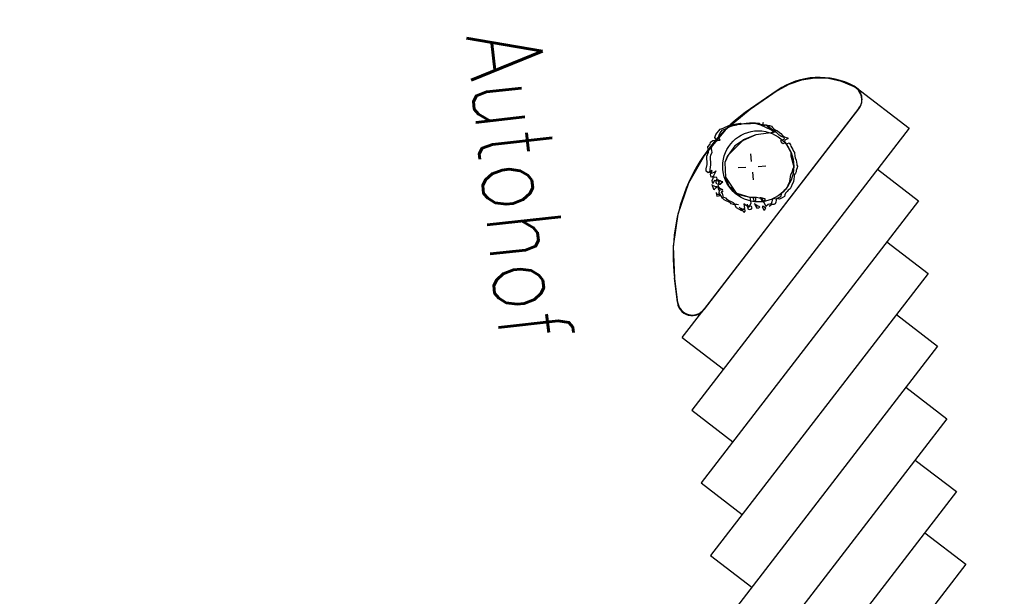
# Model space of a CAD drawing. Extents: x 446005 to 446745, y 447032 to 448234.
# Tile 27 of 127: x 446223 to 446290, y 447247 to 447286. Entities that reach past the tile are written whole.
import ezdxf

# ---------------------------------------------------------------- set-up
doc = ezdxf.new("R2010")
doc.units = 0
doc.header["$LTSCALE"] = 2
doc.header["$MEASUREMENT"] = 0
doc.linetypes.add('AUSGEZOGEN', pattern=[0])
for name, color, linetype in [('DB-Autohof', 15, 'CONTINUOUS'), ('FBRTOP', 250, 'AUSGEZOGEN'), ('SCHRIFT', 7, 'AUSGEZOGEN')]:
    doc.layers.add(name, color=color, linetype=linetype)
doc.styles.add('ROMANS', font='romans.shx', dxfattribs={"width": 0.8})

msp = doc.modelspace()

# ---------------------------------------------------------------- linework, layer by layer
at = {"layer": 'DB-Autohof', "linetype": 'Continuous'}
for p, q in [((446277.122, 447281.859), (446276.222, 447281.727)), ((446278.031, 447281.826), (446277.122, 447281.859)), ((446275.361, 447281.434), (446274.567, 447280.99)), ((446276.222, 447281.727), (446275.361, 447281.434)), ((446278.919, 447281.628), (446278.031, 447281.826)), ((446279.756, 447281.273), (446278.919, 447281.628)), ((446279.894, 447281.184), (446279.756, 447281.273)), ((446279.908, 447281.222), (446283.474, 447278.477)), ((446274.567, 447280.99), (446272.75, 447279.745)), ((446274.581, 447281.028), (446272.765, 447279.783)), ((446279.901, 447281.178), (446279.894, 447281.184)), ((446280.028, 447281.06), (446279.901, 447281.178)), ((446280.132, 447280.921), (446280.028, 447281.06)), ((446280.211, 447280.767), (446280.132, 447280.921)), ((446280.262, 447280.601), (446280.211, 447280.767)), ((446280.283, 447280.429), (446280.262, 447280.601)), ((446280.076, 447279.782), (446280.17, 447279.928)), ((446280.17, 447279.928), (446280.237, 447280.087)), ((446280.237, 447280.087), (446280.275, 447280.256)), ((446280.275, 447280.256), (446280.283, 447280.429)), ((446269.626, 447266.212), (446280.076, 447279.782)), ((446280.091, 447279.82), (446269.64, 447266.25)), ((446272.75, 447279.745), (446271.064, 447278.346)), ((446270.934, 447278.486), (446271.366, 447278.672)), ((446271.171, 447278.47), (446271.349, 447278.56)), ((446271.171, 447278.47), (446271.349, 447278.56)), ((446271.349, 447278.56), (446271.476, 447278.608)), ((446271.349, 447278.56), (446271.476, 447278.608)), ((446271.366, 447278.672), (446271.713, 447278.756)), ((446271.476, 447278.608), (446271.602, 447278.655)), ((446271.476, 447278.608), (446271.602, 447278.655)), ((446271.602, 447278.655), (446271.73, 447278.685)), ((446271.602, 447278.655), (446271.73, 447278.685)), ((446271.713, 447278.756), (446272.082, 447278.806)), ((446271.73, 447278.685), (446271.84, 447278.712)), ((446271.73, 447278.685), (446271.84, 447278.712)), ((446271.84, 447278.712), (446271.949, 447278.74)), ((446271.84, 447278.712), (446271.949, 447278.74)), ((446271.949, 447278.74), (446272.116, 447278.754)), ((446271.949, 447278.74), (446272.116, 447278.754)), ((446272.082, 447278.806), (446272.186, 447278.781)), ((446272.116, 447278.754), (446272.318, 447278.79)), ((446272.116, 447278.754), (446272.318, 447278.79)), ((446272.186, 447278.781), (446272.778, 447278.803)), ((446272.318, 447278.79), (446272.483, 447278.822)), ((446272.318, 447278.79), (446272.483, 447278.822)), ((446272.483, 447278.822), (446272.705, 447278.841)), ((446272.483, 447278.822), (446272.705, 447278.841)), ((446272.705, 447278.841), (446272.928, 447278.841)), ((446272.705, 447278.841), (446272.928, 447278.841)), ((446272.778, 447278.803), (446273.068, 447278.814)), ((446272.928, 447278.841), (446273.115, 447278.838)), ((446272.928, 447278.841), (446273.115, 447278.838)), ((446273.068, 447278.814), (446273.826, 447278.672)), ((446273.068, 447278.814), (446273.451, 447278.697)), ((446273.368, 447278.802), (446273.068, 447278.814)), ((446273.115, 447278.838), (446273.229, 447278.81)), ((446273.115, 447278.838), (446273.229, 447278.81)), ((446273.229, 447278.81), (446273.305, 447278.798)), ((446273.229, 447278.81), (446273.305, 447278.798)), ((446273.451, 447278.697), (446273.368, 447278.802)), ((446273.525, 447278.703), (446273.451, 447278.697)), ((446273.451, 447278.697), (446274.498, 447278.207)), ((446273.826, 447278.672), (446273.525, 447278.703)), ((446273.61, 447278.711), (446273.598, 447278.636)), ((446273.598, 447278.636), (446273.687, 447278.68)), ((446273.635, 447278.863), (446273.604, 447278.785)), ((446273.604, 447278.785), (446273.61, 447278.711)), ((446273.687, 447278.68), (446273.761, 447278.687)), ((446273.761, 447278.687), (446273.835, 447278.693)), ((446273.826, 447278.672), (446274.295, 447278.242)), ((446274.023, 447278.54), (446273.826, 447278.672)), ((446273.835, 447278.693), (446273.968, 447278.667)), ((446273.968, 447278.667), (446274.062, 447278.656)), ((446274.203, 447278.387), (446274.023, 447278.54)), ((446274.062, 447278.656), (446274.178, 447278.61)), ((446274.178, 447278.61), (446274.259, 447278.523)), ((446283.474, 447278.477), (446268.805, 447259.429)), ((446271.064, 447278.346), (446269.66, 447276.664)), ((446270.373, 447277.843), (446270.43, 447278.053)), ((446270.43, 447278.053), (446270.735, 447278.414)), ((446270.609, 447277.827), (446270.637, 447277.941)), ((446270.609, 447277.827), (446270.637, 447277.941)), ((446270.637, 447277.941), (446270.666, 447278.037)), ((446270.637, 447277.941), (446270.666, 447278.037)), ((446270.666, 447278.037), (446270.731, 447278.154)), ((446270.666, 447278.037), (446270.731, 447278.154)), ((446270.731, 447278.154), (446270.797, 447278.253)), ((446270.731, 447278.154), (446270.797, 447278.253)), ((446270.735, 447278.414), (446270.934, 447278.486)), ((446270.797, 447278.253), (446270.865, 447278.333)), ((446270.797, 447278.253), (446270.865, 447278.333)), ((446270.865, 447278.333), (446270.972, 447278.398)), ((446270.865, 447278.333), (446270.972, 447278.398)), ((446270.972, 447278.398), (446271.081, 447278.425)), ((446270.972, 447278.398), (446271.081, 447278.425)), ((446271.081, 447278.425), (446271.171, 447278.47)), ((446271.081, 447278.425), (446271.171, 447278.47)), ((446273.138, 447278.031), (446272.232, 447277.629)), ((446273.138, 447278.031), (446272.278, 447277.692)), ((446274.498, 447278.207), (446273.138, 447278.031)), ((446274.498, 447278.207), (446273.138, 447278.031)), ((446274.498, 447278.207), (446274.203, 447278.387)), ((446274.259, 447278.523), (446274.341, 447278.437)), ((446274.295, 447278.242), (446274.498, 447278.207)), ((446274.341, 447278.437), (446274.44, 447278.371)), ((446274.44, 447278.371), (446274.596, 447278.291)), ((446274.702, 447278), (446274.498, 447278.207)), ((446274.596, 447278.291), (446274.734, 447278.19)), ((446274.839, 447277.919), (446274.702, 447278)), ((446274.734, 447278.19), (446274.815, 447278.123)), ((446274.815, 447278.123), (446274.938, 447277.984)), ((446275.05, 447277.843), (446274.839, 447277.919)), ((446274.938, 447277.984), (446275.075, 447277.902)), ((446275.075, 447277.902), (446275.172, 447277.854)), ((446269.9, 447277.227), (446270.045, 447277.398)), ((446269.931, 447276.859), (446269.9, 447277.227)), ((446270.045, 447277.398), (446270.063, 447277.538)), ((446270.063, 447277.538), (446270.241, 447277.646)), ((446270.136, 447277.211), (446270.121, 447277.077)), ((446270.136, 447277.211), (446270.121, 447277.077)), ((446270.208, 447277.297), (446270.136, 447277.211)), ((446270.208, 447277.297), (446270.136, 447277.211)), ((446270.281, 447277.382), (446270.208, 447277.297)), ((446270.281, 447277.382), (446270.208, 447277.297)), ((446270.241, 447277.646), (446270.48, 447277.685)), ((446270.287, 447277.446), (446270.281, 447277.382)), ((446270.287, 447277.446), (446270.281, 447277.382)), ((446270.287, 447277.446), (446270.3, 447277.521)), ((446270.287, 447277.446), (446270.3, 447277.521)), ((446270.3, 447277.521), (446270.404, 447277.605)), ((446270.3, 447277.521), (446270.404, 447277.605)), ((446270.48, 447277.685), (446270.373, 447277.843)), ((446270.404, 447277.605), (446270.477, 447277.63)), ((446270.404, 447277.605), (446270.477, 447277.63)), ((446270.477, 447277.63), (446270.549, 447277.654)), ((446270.477, 447277.63), (446270.549, 447277.654)), ((446270.549, 447277.654), (446270.642, 447277.662)), ((446270.549, 447277.654), (446270.642, 447277.662)), ((446270.671, 447277.757), (446270.609, 447277.827)), ((446270.671, 447277.757), (446270.609, 447277.827)), ((446270.642, 447277.662), (446270.716, 447277.668)), ((446270.642, 447277.662), (446270.716, 447277.668)), ((446270.716, 447277.668), (446270.671, 447277.757)), ((446270.716, 447277.668), (446270.671, 447277.757)), ((446272.232, 447277.629), (446271.22, 447276.609)), ((446271.713, 447277.279), (446271.263, 447276.663)), ((446272.232, 447277.629), (446271.713, 447277.279)), ((446272.278, 447277.692), (446272.232, 447277.629)), ((446274.828, 447277.601), (446274.859, 447277.678)), ((446274.955, 447277.425), (446274.828, 447277.601)), ((446274.859, 447277.678), (446275.056, 447277.769)), ((446275.134, 447277.515), (446274.955, 447277.425)), ((446275.056, 447277.769), (446275.05, 447277.843)), ((446275.095, 447277.662), (446275.065, 447277.584)), ((446275.065, 447277.584), (446275.109, 447277.495)), ((446275.185, 447277.706), (446275.095, 447277.662)), ((446275.109, 447277.495), (446275.191, 447277.409)), ((446275.442, 447276.944), (446275.134, 447277.515)), ((446275.172, 447277.854), (446275.287, 447277.827)), ((446275.293, 447277.753), (446275.185, 447277.706)), ((446275.191, 447277.409), (446275.264, 447277.433)), ((446275.264, 447277.433), (446275.37, 447277.498)), ((446275.287, 447277.827), (446275.293, 447277.753)), ((446275.37, 447277.498), (446275.432, 447277.429)), ((446275.432, 447277.429), (446275.475, 447277.358)), ((446275.475, 447277.358), (446275.501, 447277.267)), ((446275.501, 447277.267), (446275.566, 447277.161)), ((446269.66, 447276.664), (446268.585, 447274.755)), ((446269.821, 447276.585), (446269.931, 447276.859)), ((446269.841, 447276.031), (446269.821, 447276.585)), ((446270.057, 447276.569), (446270.042, 447276.435)), ((446270.057, 447276.569), (446270.042, 447276.435)), ((446270.077, 447276.65), (446270.057, 447276.569)), ((446270.077, 447276.65), (446270.057, 447276.569)), ((446270.123, 447276.733), (446270.077, 447276.65)), ((446270.123, 447276.733), (446270.077, 447276.65)), ((446270.121, 447277.077), (446270.13, 447276.972)), ((446270.121, 447277.077), (446270.13, 447276.972)), ((446270.167, 447276.843), (446270.123, 447276.733)), ((446270.167, 447276.843), (446270.123, 447276.733)), ((446270.13, 447276.972), (446270.167, 447276.843)), ((446270.13, 447276.972), (446270.167, 447276.843)), ((446271.263, 447276.663), (446271.043, 447276.164)), ((446271.22, 447276.609), (446271.043, 447276.164)), ((446272.841, 447276.235), (446272.799, 447276.745)), ((446275.505, 447276.856), (446275.442, 447276.944)), ((446275.527, 447276.597), (446275.505, 447276.856)), ((446275.671, 447275.994), (446275.527, 447276.597)), ((446275.566, 447277.161), (446275.632, 447277.036)), ((446275.632, 447277.036), (446275.678, 447276.928)), ((446275.678, 447276.928), (446275.742, 447276.84)), ((446275.742, 447276.84), (446275.749, 447276.747)), ((446275.749, 447276.747), (446275.757, 447276.655)), ((446275.757, 447276.655), (446275.763, 447276.581)), ((446275.763, 447276.581), (446275.791, 447276.471)), ((446269.786, 447275.735), (446269.841, 447276.031)), ((446270.077, 447276.014), (446270.04, 447275.826)), ((446270.077, 447276.014), (446270.04, 447275.826)), ((446270.042, 447276.435), (446270.049, 447276.356)), ((446270.042, 447276.435), (446270.049, 447276.356)), ((446270.049, 447276.356), (446270.062, 447276.198)), ((446270.049, 447276.356), (446270.062, 447276.198)), ((446270.062, 447276.198), (446270.071, 447276.093)), ((446270.062, 447276.198), (446270.071, 447276.093)), ((446270.071, 447276.093), (446270.077, 447276.014)), ((446270.071, 447276.093), (446270.077, 447276.014)), ((446271.043, 447276.164), (446271.092, 447275.172)), ((446271.043, 447276.164), (446271.092, 447275.172)), ((446273.295, 447275.9), (446273.805, 447275.942)), ((446275.695, 447275.922), (446275.671, 447275.994)), ((446275.686, 447275.809), (446275.695, 447275.922)), ((446275.791, 447276.471), (446275.842, 447276.308)), ((446275.842, 447276.308), (446275.871, 447276.18)), ((446275.871, 447276.18), (446275.901, 447276.052)), ((446275.901, 447276.052), (446275.907, 447275.978)), ((446275.907, 447275.978), (446275.932, 447275.905)), ((446275.932, 447275.905), (446275.922, 447275.793)), ((446269.773, 447275.574), (446269.786, 447275.735)), ((446269.916, 447275.454), (446269.773, 447275.574)), ((446270.194, 447275.61), (446269.916, 447275.454)), ((446270.029, 447275.639), (446270.01, 447275.558)), ((446270.029, 447275.639), (446270.01, 447275.558)), ((446270.01, 447275.558), (446270.042, 447275.481)), ((446270.01, 447275.558), (446270.042, 447275.481)), ((446270.04, 447275.826), (446270.023, 447275.718)), ((446270.04, 447275.826), (446270.023, 447275.718)), ((446270.023, 447275.718), (446270.029, 447275.639)), ((446270.023, 447275.718), (446270.029, 447275.639)), ((446270.042, 447275.481), (446270.152, 447275.438)), ((446270.042, 447275.481), (446270.152, 447275.438)), ((446270.082, 447275.362), (446270.194, 447275.61)), ((446270.124, 447275.18), (446270.082, 447275.362)), ((446270.152, 447275.438), (446270.356, 447275.534)), ((446270.152, 447275.438), (446270.356, 447275.534)), ((446270.319, 447275.346), (446270.273, 447275.262)), ((446270.319, 447275.346), (446270.273, 447275.262)), ((446270.273, 447275.262), (446270.279, 447275.184)), ((446270.273, 447275.262), (446270.279, 447275.184)), ((446270.365, 447275.429), (446270.319, 447275.346)), ((446270.365, 447275.429), (446270.319, 447275.346)), ((446270.356, 447275.534), (446270.43, 447275.593)), ((446270.356, 447275.534), (446270.43, 447275.593)), ((446270.43, 447275.593), (446270.365, 447275.429)), ((446270.43, 447275.593), (446270.365, 447275.429)), ((446272.449, 447275.832), (446271.939, 447275.79)), ((446272.903, 447275.497), (446272.946, 447274.987)), ((446275.429, 447274.875), (446275.483, 447275.345)), ((446275.483, 447275.345), (446275.615, 447275.542)), ((446275.615, 447275.542), (446275.638, 447275.712)), ((446275.638, 447275.712), (446275.686, 447275.809)), ((446275.719, 447275.329), (446275.711, 447275.198)), ((446275.804, 447275.429), (446275.719, 447275.329)), ((446275.852, 447275.526), (446275.804, 447275.429)), ((446275.862, 447275.62), (446275.852, 447275.526)), ((446275.875, 447275.696), (446275.862, 447275.62)), ((446275.922, 447275.793), (446275.875, 447275.696)), ((446281.338, 447275.704), (446284.111, 447273.568)), ((446268.585, 447274.755), (446267.876, 447272.682)), ((446270.227, 447275.215), (446270.124, 447275.18)), ((446270.152, 447274.685), (446270.179, 447274.594)), ((446270.152, 447274.685), (446270.179, 447274.594)), ((446270.179, 447274.594), (446270.223, 447274.504)), ((446270.179, 447274.594), (446270.223, 447274.504)), ((446270.196, 447274.948), (446270.262, 447275.112)), ((446270.24, 447274.74), (446270.196, 447274.948)), ((446270.33, 447274.569), (446270.214, 447274.615)), ((446270.33, 447274.569), (446270.214, 447274.615)), ((446270.262, 447275.112), (446270.227, 447275.215)), ((446270.333, 447274.952), (446270.24, 447274.74)), ((446270.279, 447275.184), (446270.36, 447275.164)), ((446270.279, 447275.184), (446270.36, 447275.164)), ((446270.427, 447274.521), (446270.33, 447274.569)), ((446270.427, 447274.521), (446270.33, 447274.569)), ((446270.676, 447274.869), (446270.333, 447274.952)), ((446270.36, 447275.164), (446270.463, 447275.199)), ((446270.36, 447275.164), (446270.463, 447275.199)), ((446270.479, 447275.015), (446270.433, 447274.931)), ((446270.479, 447275.015), (446270.433, 447274.931)), ((446270.433, 447274.931), (446270.441, 447274.826)), ((446270.433, 447274.931), (446270.441, 447274.826)), ((446270.441, 447274.826), (446270.477, 447274.723)), ((446270.441, 447274.826), (446270.477, 447274.723)), ((446270.463, 447275.199), (446270.498, 447275.096)), ((446270.463, 447275.199), (446270.498, 447275.096)), ((446270.498, 447275.096), (446270.479, 447275.015)), ((446270.498, 447275.096), (446270.479, 447275.015)), ((446270.543, 447275.027), (446270.57, 447274.936)), ((446270.543, 447275.027), (446270.57, 447274.936)), ((446270.564, 447274.563), (446270.647, 447274.458)), ((446270.564, 447274.563), (446270.647, 447274.458)), ((446270.57, 447274.936), (446270.614, 447274.846)), ((446270.57, 447274.936), (446270.614, 447274.846)), ((446270.58, 447274.679), (446270.676, 447274.869)), ((446270.687, 447274.262), (446270.58, 447274.679)), ((446270.721, 447274.911), (446270.605, 447274.958)), ((446270.721, 447274.911), (446270.605, 447274.958)), ((446270.614, 447274.846), (446270.639, 447274.774)), ((446270.614, 447274.846), (446270.639, 447274.774)), ((446270.639, 447274.774), (446270.664, 447274.702)), ((446270.639, 447274.774), (446270.664, 447274.702)), ((446270.664, 447274.702), (446270.739, 447274.689)), ((446270.664, 447274.702), (446270.739, 447274.689)), ((446270.818, 447274.863), (446270.721, 447274.911)), ((446270.818, 447274.863), (446270.721, 447274.911)), ((446270.739, 447274.689), (446270.789, 447274.768)), ((446270.739, 447274.689), (446270.789, 447274.768)), ((446270.789, 447274.768), (446270.912, 447274.853)), ((446270.789, 447274.768), (446270.912, 447274.853)), ((446270.912, 447274.853), (446270.818, 447274.863)), ((446270.912, 447274.853), (446270.818, 447274.863)), ((446271.092, 447275.172), (446271.842, 447274.017)), ((446271.092, 447275.172), (446271.292, 447274.607)), ((446271.292, 447274.607), (446271.858, 447274.083)), ((446275.209, 447274.39), (446275.429, 447274.875)), ((446275.585, 447274.702), (446275.508, 447274.51)), ((446275.665, 447274.858), (446275.585, 447274.702)), ((446275.705, 447275.048), (446275.665, 447274.858)), ((446275.711, 447275.198), (446275.705, 447275.048)), ((446270.223, 447274.504), (446270.248, 447274.432)), ((446270.223, 447274.504), (446270.248, 447274.432)), ((446270.248, 447274.432), (446270.273, 447274.359)), ((446270.248, 447274.432), (446270.273, 447274.359)), ((446270.273, 447274.359), (446270.348, 447274.347)), ((446270.273, 447274.359), (446270.348, 447274.347)), ((446270.348, 447274.347), (446270.398, 447274.426)), ((446270.348, 447274.347), (446270.398, 447274.426)), ((446270.398, 447274.426), (446270.521, 447274.51)), ((446270.398, 447274.426), (446270.521, 447274.51)), ((446270.521, 447274.51), (446270.427, 447274.521)), ((446270.521, 447274.51), (446270.427, 447274.521)), ((446270.445, 447274.135), (446270.502, 447273.897)), ((446270.445, 447274.135), (446270.502, 447273.897)), ((446270.531, 447273.993), (446270.469, 447274.062)), ((446270.531, 447273.993), (446270.469, 447274.062)), ((446270.502, 447273.897), (446270.613, 447273.907)), ((446270.502, 447273.897), (446270.613, 447273.907)), ((446270.642, 447274.002), (446270.531, 447273.993)), ((446270.642, 447274.002), (446270.531, 447273.993)), ((446270.611, 447274.436), (446270.587, 447274.509)), ((446270.611, 447274.436), (446270.587, 447274.509)), ((446270.618, 447274.362), (446270.611, 447274.436)), ((446270.618, 447274.362), (446270.611, 447274.436)), ((446270.613, 447273.907), (446270.685, 447273.931)), ((446270.613, 447273.907), (446270.685, 447273.931)), ((446270.662, 447274.273), (446270.618, 447274.362)), ((446270.662, 447274.273), (446270.618, 447274.362)), ((446270.756, 447273.975), (446270.642, 447274.002)), ((446270.756, 447273.975), (446270.642, 447274.002)), ((446270.647, 447274.458), (446270.784, 447274.376)), ((446270.647, 447274.458), (446270.784, 447274.376)), ((446270.651, 447274.114), (446270.687, 447274.262)), ((446270.891, 447273.761), (446270.651, 447274.114)), ((446270.753, 447274.299), (446270.662, 447274.273)), ((446270.753, 447274.299), (446270.662, 447274.273)), ((446270.685, 447273.931), (446270.756, 447273.975)), ((446270.685, 447273.931), (446270.756, 447273.975)), ((446270.827, 447274.305), (446270.753, 447274.299)), ((446270.827, 447274.305), (446270.753, 447274.299)), ((446270.784, 447274.376), (446270.901, 447274.312)), ((446270.784, 447274.376), (446270.901, 447274.312)), ((446270.804, 447274.123), (446270.862, 447274.209)), ((446270.804, 447274.123), (446270.862, 447274.209)), ((446270.888, 447274.097), (446270.804, 447274.123)), ((446270.888, 447274.097), (446270.804, 447274.123)), ((446270.901, 447274.312), (446270.827, 447274.305)), ((446270.901, 447274.312), (446270.827, 447274.305)), ((446270.862, 447274.209), (446270.924, 447274.246)), ((446270.862, 447274.209), (446270.924, 447274.246)), ((446270.945, 447273.794), (446270.888, 447274.097)), ((446270.945, 447273.794), (446270.888, 447274.097)), ((446271.842, 447274.017), (446271.97, 447274.007)), ((446271.858, 447274.083), (446272.723, 447273.81)), ((446271.97, 447274.007), (446272.723, 447273.81)), ((446274.823, 447273.874), (446274.897, 447274.104)), ((446274.897, 447274.104), (446275.017, 447274.225)), ((446275.017, 447274.225), (446275.067, 447274.304)), ((446275.087, 447273.971), (446275.059, 447273.857)), ((446275.067, 447274.304), (446275.209, 447274.39)), ((446275.133, 447274.087), (446275.087, 447273.971)), ((446275.254, 447274.209), (446275.133, 447274.087)), ((446275.303, 447274.288), (446275.254, 447274.209)), ((446275.445, 447274.374), (446275.303, 447274.288)), ((446275.508, 447274.51), (446275.445, 447274.374)), ((446284.111, 447273.568), (446269.442, 447254.52)), ((446271.006, 447273.629), (446270.891, 447273.761)), ((446271.128, 447273.745), (446270.945, 447273.794)), ((446271.128, 447273.745), (446270.945, 447273.794)), ((446271.421, 447273.427), (446271.006, 447273.629)), ((446271.199, 447273.67), (446271.128, 447273.745)), ((446271.199, 447273.67), (446271.128, 447273.745)), ((446271.303, 447273.581), (446271.199, 447273.67)), ((446271.303, 447273.581), (446271.199, 447273.67)), ((446271.437, 447273.528), (446271.303, 447273.581)), ((446271.437, 447273.528), (446271.303, 447273.581)), ((446271.475, 447273.373), (446271.421, 447273.427)), ((446271.539, 447273.472), (446271.437, 447273.528)), ((446271.539, 447273.472), (446271.437, 447273.528)), ((446271.722, 447273.312), (446271.475, 447273.373)), ((446271.622, 447273.446), (446271.539, 447273.472)), ((446271.622, 447273.446), (446271.539, 447273.472)), ((446271.711, 447273.356), (446271.622, 447273.446)), ((446271.711, 447273.356), (446271.622, 447273.446)), ((446271.778, 447273.33), (446271.711, 447273.356)), ((446271.778, 447273.33), (446271.711, 447273.356)), ((446271.832, 447273.102), (446271.722, 447273.312)), ((446271.843, 447273.319), (446271.778, 447273.33)), ((446271.843, 447273.319), (446271.778, 447273.33)), ((446271.959, 447273.296), (446271.843, 447273.319)), ((446271.959, 447273.296), (446271.843, 447273.319)), ((446272.651, 447273.114), (446272.313, 447273.366)), ((446272.313, 447273.366), (446272.358, 447273.053)), ((446272.549, 447273.349), (446272.564, 447273.164)), ((446272.549, 447273.349), (446272.564, 447273.164)), ((446272.746, 447273.217), (446272.614, 447273.243)), ((446272.746, 447273.217), (446272.614, 447273.243)), ((446272.794, 447273.406), (446272.651, 447273.114)), ((446272.723, 447273.81), (446273.188, 447273.812)), ((446272.723, 447273.81), (446272.794, 447273.406)), ((446272.919, 447273.827), (446272.971, 447273.646)), ((446272.919, 447273.827), (446272.971, 447273.646)), ((446273.035, 447273.781), (446272.959, 447273.793)), ((446273.035, 447273.781), (446272.959, 447273.793)), ((446272.971, 447273.646), (446273.016, 447273.556)), ((446272.971, 447273.646), (446273.016, 447273.556)), ((446273.016, 447273.556), (446273.126, 447273.584)), ((446273.016, 447273.556), (446273.126, 447273.584)), ((446273.03, 447273.389), (446273.266, 447273.242)), ((446273.03, 447273.389), (446273.266, 447273.242)), ((446273.13, 447273.752), (446273.035, 447273.781)), ((446273.13, 447273.752), (446273.035, 447273.781)), ((446273.137, 447273.231), (446273.056, 447273.299)), ((446273.137, 447273.231), (446273.056, 447273.299)), ((446273.126, 447273.584), (446273.138, 447273.659)), ((446273.126, 447273.584), (446273.138, 447273.659)), ((446273.138, 447273.659), (446273.13, 447273.752)), ((446273.138, 447273.659), (446273.13, 447273.752)), ((446273.201, 447273.124), (446273.137, 447273.231)), ((446273.201, 447273.124), (446273.137, 447273.231)), ((446273.188, 447273.812), (446273.531, 447273.728)), ((446273.266, 447273.242), (446273.362, 447273.212)), ((446273.266, 447273.242), (446273.362, 447273.212)), ((446273.483, 447273.763), (446273.408, 447273.775)), ((446273.483, 447273.763), (446273.408, 447273.775)), ((446273.425, 447273.795), (446273.491, 447273.67)), ((446273.425, 447273.795), (446273.491, 447273.67)), ((446273.577, 447273.752), (446273.483, 447273.763)), ((446273.577, 447273.752), (446273.483, 447273.763)), ((446273.491, 447273.67), (446273.537, 447273.562)), ((446273.491, 447273.67), (446273.537, 447273.562)), ((446273.531, 447273.728), (446273.798, 447273.21)), ((446273.537, 447273.562), (446273.618, 447273.495)), ((446273.537, 447273.562), (446273.618, 447273.495)), ((446273.655, 447273.721), (446273.577, 447273.752)), ((446273.655, 447273.721), (446273.577, 447273.752)), ((446273.618, 447273.495), (446273.69, 447273.519)), ((446273.618, 447273.495), (446273.69, 447273.519)), ((446273.767, 447273.712), (446273.655, 447273.721)), ((446273.767, 447273.712), (446273.655, 447273.721)), ((446273.69, 447273.519), (446273.755, 447273.637)), ((446273.69, 447273.519), (446273.755, 447273.637)), ((446273.755, 447273.637), (446273.767, 447273.712)), ((446273.755, 447273.637), (446273.767, 447273.712)), ((446273.798, 447273.21), (446273.974, 447273.337)), ((446273.974, 447273.337), (446274.193, 447273.392)), ((446274.122, 447273.257), (446274.034, 447273.194)), ((446274.21, 447273.32), (446274.122, 447273.257)), ((446274.193, 447273.392), (446274.293, 447273.755)), ((446274.339, 447273.331), (446274.21, 447273.32)), ((446274.293, 447273.755), (446274.502, 447273.698)), ((446274.429, 447273.376), (446274.339, 447273.331)), ((446274.477, 447273.473), (446274.429, 447273.376)), ((446274.501, 447273.624), (446274.477, 447273.473)), ((446274.529, 447273.738), (446274.501, 447273.624)), ((446274.502, 447273.698), (446274.823, 447273.874)), ((446274.624, 447273.709), (446274.529, 447273.738)), ((446274.739, 447273.681), (446274.624, 447273.709)), ((446274.828, 447273.726), (446274.739, 447273.681)), ((446274.918, 447273.771), (446274.828, 447273.726)), ((446275.059, 447273.857), (446274.918, 447273.771)), ((446267.876, 447272.682), (446267.555, 447270.515)), ((446272.185, 447272.889), (446271.832, 447273.102)), ((446272.008, 447273.136), (446272.292, 447272.862)), ((446272.008, 447273.136), (446272.292, 447272.862)), ((446272.145, 447273.055), (446272.068, 447273.086)), ((446272.145, 447273.055), (446272.068, 447273.086)), ((446272.242, 447273.007), (446272.145, 447273.055)), ((446272.242, 447273.007), (446272.145, 447273.055)), ((446272.358, 447273.053), (446272.185, 447272.889)), ((446272.338, 447272.978), (446272.242, 447273.007)), ((446272.338, 447272.978), (446272.242, 447273.007)), ((446272.292, 447272.862), (446272.355, 447272.774)), ((446272.292, 447272.862), (446272.355, 447272.774)), ((446272.415, 447272.947), (446272.338, 447272.978)), ((446272.415, 447272.947), (446272.338, 447272.978)), ((446272.355, 447272.774), (446272.421, 447272.873)), ((446272.355, 447272.774), (446272.421, 447272.873)), ((446272.421, 447272.873), (446272.415, 447272.947)), ((446272.421, 447272.873), (446272.415, 447272.947)), ((446272.564, 447273.164), (446272.594, 447273.036)), ((446272.564, 447273.164), (446272.594, 447273.036)), ((446272.594, 447273.036), (446272.673, 447272.987)), ((446272.594, 447273.036), (446272.673, 447272.987)), ((446272.673, 447272.987), (446272.819, 447273.018)), ((446272.673, 447272.987), (446272.819, 447273.018)), ((446272.842, 447273.187), (446272.746, 447273.217)), ((446272.842, 447273.187), (446272.746, 447273.217)), ((446272.819, 447273.018), (446272.887, 447273.098)), ((446272.819, 447273.018), (446272.887, 447273.098)), ((446272.887, 447273.098), (446272.842, 447273.187)), ((446272.887, 447273.098), (446272.842, 447273.187)), ((446273.245, 447273.053), (446273.201, 447273.124)), ((446273.245, 447273.053), (446273.201, 447273.124)), ((446273.317, 447273.078), (446273.245, 447273.053)), ((446273.317, 447273.078), (446273.245, 447273.053)), ((446273.386, 447273.14), (446273.317, 447273.078)), ((446273.386, 447273.14), (446273.317, 447273.078)), ((446273.362, 447273.212), (446273.386, 447273.14)), ((446273.362, 447273.212), (446273.386, 447273.14)), ((446273.644, 447273.18), (446273.568, 447273.192)), ((446273.644, 447273.18), (446273.568, 447273.192)), ((446273.57, 447273.174), (446273.639, 447273.012)), ((446273.57, 447273.174), (446273.639, 447273.012)), ((446273.639, 447273.012), (446273.664, 447272.939)), ((446273.639, 447273.012), (446273.664, 447272.939)), ((446273.721, 447273.149), (446273.644, 447273.18)), ((446273.721, 447273.149), (446273.644, 447273.18)), ((446273.664, 447272.939), (446273.735, 447272.983)), ((446273.664, 447272.939), (446273.735, 447272.983)), ((446273.801, 447273.081), (446273.721, 447273.149)), ((446273.801, 447273.081), (446273.721, 447273.149)), ((446273.735, 447272.983), (446273.801, 447273.081)), ((446273.735, 447272.983), (446273.801, 447273.081)), ((446281.975, 447270.795), (446284.749, 447268.66)), ((446267.555, 447270.515), (446267.633, 447268.325)), ((446284.749, 447268.66), (446270.08, 447249.612)), ((446267.633, 447268.325), (446267.842, 447266.695)), ((446267.856, 447266.733), (446267.647, 447268.363)), ((446267.842, 447266.695), (446267.877, 447266.53)), ((446267.877, 447266.53), (446267.939, 447266.374)), ((446267.939, 447266.374), (446268.027, 447266.23)), ((446268.027, 447266.23), (446268.137, 447266.104)), ((446268.137, 447266.104), (446268.268, 447265.997)), ((446268.167, 447264.337), (446269.64, 447266.25)), ((446268.268, 447265.997), (446268.414, 447265.914)), ((446269.231, 447265.904), (446269.38, 447265.984)), ((446269.38, 447265.984), (446269.512, 447266.087)), ((446269.512, 447266.087), (446269.626, 447266.212)), ((446268.414, 447265.914), (446268.572, 447265.856)), ((446268.572, 447265.856), (446268.738, 447265.826)), ((446268.738, 447265.826), (446268.906, 447265.824)), ((446268.906, 447265.824), (446269.072, 447265.851)), ((446269.072, 447265.851), (446269.231, 447265.904)), ((446282.613, 447265.887), (446285.386, 447263.751)), ((446268.167, 447264.337), (446270.941, 447262.201)), ((446285.386, 447263.751), (446270.717, 447244.703)), ((446283.25, 447260.978), (446286.024, 447258.842)), ((446268.805, 447259.429), (446271.578, 447257.293)), ((446286.024, 447258.842), (446271.355, 447239.795)), ((446283.888, 447256.07), (446286.661, 447253.934)), ((446269.442, 447254.52), (446272.216, 447252.384)), ((446286.661, 447253.934), (446271.992, 447234.886)), ((446284.525, 447251.161), (446287.299, 447249.025)), ((446270.08, 447249.612), (446272.853, 447247.476)), ((446270.08, 447249.612), (446272.853, 447247.476)), ((446287.299, 447249.025), (446272.63, 447229.978))]:
    msp.add_line(p, q, dxfattribs=at)
msp.add_circle((446273.295, 447275.9), 2.4, dxfattribs=at)
for centre, radius, start, end in [((446277.409, 447276.905), 5, 61.80734, 124.43529), ((446279.298, 447280.43), 1, 322.3996, 61.80734), ((446279.55, 447269.886), 12, 124.43529, 187.28835), ((446268.848, 447266.86), 1, 187.28835, 322.3996)]:
    msp.add_arc(centre, radius, start, end, dxfattribs=at)
at = {"layer": 'FBRTOP'}
for points in [[(446412.075, 447372.655, 0.000006), (446414.084, 447357.131, 0.00001), (446415.257, 447348.066, 0.000016), (446416.854, 447335.736, -0.000001), (446418.45, 447323.406, -0.000146), (446420.528, 447307.322, -0.000272), (446421.634, 447298.702, -0.00647), (446421.709, 447298.052, -0.000174), (446424.154, 447273.889, -0.003297), (446424.467, 447270.569, -0.001172), (446425.263, 447261.222)], [(446363.327, 447740.448, 0.000002), (446366.277, 447717.758, 0.000326)]]:
    msp.add_lwpolyline(points, format="xyb", dxfattribs=at)

# ---------------------------------------------------------------- texts
at = {"layer": 'SCHRIFT', "linetype": 'Continuous', "style": 'ROMANS', "width": 0.8337}
msp.add_text('Autohof', height=5, rotation=276.3, dxfattribs=at).set_placement((446253.587, 447284.728))

doc.saveas('drawing.dxf')
